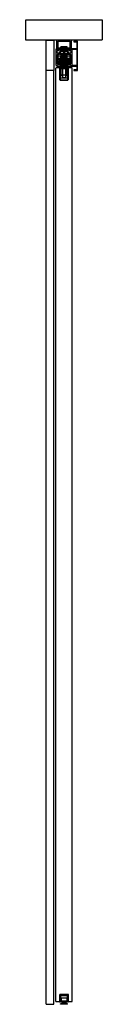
# Model space of a CAD drawing. Header units: millimetres. Extents: x -94 to 94, y 0 to 2418.
import ezdxf

# ---------------------------------------------------------------- set-up
doc = ezdxf.new("R2010")
doc.units = ezdxf.units.MM
doc.header["$LTSCALE"] = 10
doc.linetypes.add('ALLCAD_Strich', pattern=[0.2, 0.15, -0.05])
doc.layers.add('BESCH_KONT_sich_schn_seit_2d', color=160, linetype='Continuous')

msp = doc.modelspace()

# ---------------------------------------------------------------- linework, layer by layer
at = {"layer": 'BESCH_KONT_sich_schn_seit_2d', "linetype": 'ALLCAD_Strich', "extrusion": (-1.09476e-47, 1, -2.22045e-16)}
for p, q in [((-94, 2368), (-94, 2418)), ((-94, 2418), (94, 2418)), ((94, 2418), (94, 2368)), ((94, 2368), (-94, 2368)), ((-44, 2293.5), (-44, 2368)), ((-44, 2368), (-25, 2368)), ((-25, 2368), (-25, 2293.5)), ((-20, 2345.5), (-20, 2305.5)), ((-19.2, 2345.5), (-20, 2345.5)), ((-17.4, 2343.7), (-19.2, 2345.5)), ((-18.5, 2368), (-18.5, 2346.2)), ((18.5, 2368), (-18.5, 2368)), ((-18.5, 2346.2), (-16.7, 2344.4)), ((-15.5, 2365), (15.5, 2365)), ((-15.5, 2343.5), (-15.5, 2365)), ((-15.5, 2363.5), (-15.5, 2343.5)), ((-14, 2363.5), (-15.5, 2363.5)), ((-15.5, 2348.5), (-15.5, 2348.5)), ((-15.5, 2348.5), (-15.5, 2348.5)), ((-15.5, 2348.5), (-15.5, 2348.5)), ((-15.5, 2348.5), (-15.5, 2348.5)), ((-15.5, 2348.5), (-15.5, 2348.5)), ((-15.5, 2348.5), (-15.5, 2348.5)), ((-15.5, 2348.5), (-15.5, 2348.5)), ((-15.5, 2348.5), (-15.5, 2348.5)), ((-15.5, 2348.5), (-15.5, 2348.5)), ((-15.5, 2348.5), (-14, 2348.5)), ((-15.5, 2348.5), (-15.5, 2348.5)), ((-15.5, 2348.5), (-15.5, 2348.5)), ((-15.5, 2348.5), (-15.5, 2348.5)), ((-15.5, 2348.5), (-15.5, 2348.5)), ((-15.5, 2348.5), (-15.5, 2348.5)), ((-15.5, 2348.5), (-15.5, 2348.5)), ((-15.5, 2348.5), (-15.5, 2348.5)), ((-15.5, 2348.5), (-15.5, 2348.5)), ((-14, 2346), (-14, 2363.5)), ((-14, 2348.5), (-7.5, 2348.5)), ((14, 2346), (-14, 2346)), ((7.5, 2351), (-7.5, 2351)), ((-7.5, 2346), (-7.5, 2351)), ((-7.5, 2348.5), (7.5, 2348.5)), ((-3, 2344.5), (-3, 2351)), ((3, 2344.5), (3, 2351)), ((7.5, 2346), (7.5, 2351)), ((7.5, 2348.5), (14, 2348.5)), ((14, 2363.5), (14, 2346)), ((15.5, 2363.5), (14, 2363.5)), ((14, 2348.5), (15.5, 2348.5)), ((15.5, 2365), (15.5, 2343.5)), ((15.5, 2343.5), (15.5, 2363.5)), ((18.8, 2346.5), (16.7, 2344.4)), ((16.7, 2344.4), (18.5, 2346.2)), ((19.2, 2345.5), (17.4, 2343.7)), ((17.4, 2343.7), (19.2, 2345.5)), ((18.5, 2346.2), (18.5, 2368)), ((31.5, 2346.5), (18.8, 2346.5)), ((20, 2345.5), (19.2, 2345.5)), ((19.2, 2345.5), (31.5, 2345.5)), ((20, 2305.5), (20, 2345.5)), ((24, 2365.5), (24, 2364)), ((33, 2365.5), (24, 2365.5)), ((24, 2364), (31.5, 2364)), ((31.5, 2364), (31.5, 2346.5)), ((31.5, 2345.5), (31.5, 2305.5)), ((33, 2293.5), (33, 2365.5)), ((-16.7, 2344.4), (-17.4, 2343.7)), ((-17, 2335.5), (-17, 2342)), ((-17, 2342), (-12.5, 2342)), ((-11.3, 2335.5), (-17, 2335.5)), ((-17, 2335.5), (-17, 2335.5)), ((-17, 2335.5), (-17, 2335.5)), ((-17, 2335.5), (-17, 2335.5)), ((-17, 2335.5), (-17, 2335.5)), ((-17, 2335.5), (-17, 2335.5)), ((-17, 2335.5), (-17, 2335.5)), ((-17, 2335.5), (-17, 2335.5)), ((-17, 2335.5), (-17, 2335.5)), ((-17, 2335.5), (-17, 2335.5)), ((-17, 2335.5), (-17, 2335.5)), ((-17, 2335.5), (-17, 2335.5)), ((-17, 2335.5), (-17, 2335.5)), ((-17, 2335.5), (-17, 2335.5)), ((-17, 2335.5), (-17, 2335.5)), ((-17, 2335.5), (-17, 2335.5)), ((-17, 2335.5), (-17, 2335.5)), ((-17, 2335.5), (-17, 2335.5)), ((-17, 2335.5), (-17, 2335.5)), ((-17, 2335.5), (-17, 2335.5)), ((-17, 2331.5), (-15.5, 2333)), ((-17, 2312.5), (-17, 2331.5)), ((-14, 2332.5), (-16, 2332.5)), ((-16, 2332.5), (-16, 2319.5)), ((-12.5, 2343.5), (-15.5, 2343.5)), ((-15.5, 2343.5), (-13, 2343.5)), ((-15.5, 2333), (-11.3, 2333)), ((-15, 2319.5), (-15, 2328.9)), ((-15, 2328.9), (-14, 2328.9)), ((-8, 2322.4), (-15, 2322.4)), ((-8, 2322.4), (-15, 2322.4)), ((-14, 2321.5), (-14, 2332.5)), ((-14, 2328.9), (-8, 2328.9)), ((-9.5, 2321.5), (-14, 2321.5)), ((-13, 2343.5), (-12.6, 2344.5)), ((-12.6, 2344.5), (12.6, 2344.5)), ((12.5, 2343.5), (-12.5, 2343.5)), ((-12.5, 2342), (-12.5, 2343.5)), ((-11.3, 2333), (-11.3, 2335.5)), ((-11, 2339.9), (-11, 2333.9)), ((-9, 2339.9), (-11, 2339.9)), ((-11, 2333.9), (-9, 2332.4)), ((-10, 2339.4), (-9, 2339.4)), ((-10, 2334.9), (-10, 2339.4)), ((-7.5, 2334.9), (-10, 2334.9)), ((-8.8, 2339.4), (-9.8, 2339.4)), ((-9.8, 2339.4), (-9.8, 2335.4)), ((-9.8, 2335.4), (9.7, 2335.4)), ((-9.5, 2321.5), (-9.5, 2311.5)), ((-9.5, 2321.5), (9.5, 2321.5)), ((-9, 2339.4), (-9, 2339.9)), ((-9, 2332.4), (-6.5, 2332.4)), ((-8.8, 2339.9), (-8.8, 2339.4)), ((8.7, 2339.9), (-8.8, 2339.9)), ((-8, 2321.5), (-8, 2328.9)), ((-6.8, 2322.4), (-8, 2322.4)), ((-8, 2307.9), (-8, 2321.5)), ((-7.7, 2323.4), (-7.7, 2322.4)), ((-6.8, 2323.4), (-7.7, 2323.4)), ((-7.7, 2322.4), (-7.7, 2320.4)), ((-7, 2334.4), (-7.5, 2334.9)), ((7, 2334.4), (-7, 2334.4)), ((-3.8, 2325.4), (-6.8, 2325.4)), ((-6.8, 2325.4), (-6.8, 2321.5)), ((-6.8, 2324.6), (-4, 2324.6)), ((6.7, 2322.4), (-6.8, 2322.4)), ((-6.8, 2322.4), (6.7, 2322.4)), ((-6.8, 2321.9), (-5.3, 2321.9)), ((-6.8, 2321.5), (-6.8, 2311.9)), ((-4, 2324.6), (-6.8, 2324.6)), ((-6.5, 2332.4), (-6.5, 2326.4)), ((-6.5, 2326.4), (-6, 2325.9)), ((-6.5, 2325.4), (-6, 2325.9)), ((-6.5, 2322.9), (-6.5, 2325.4)), ((-6.5, 2312.4), (-6.5, 2322.9)), ((-4.5, 2322.9), (-6.5, 2322.9)), ((-6, 2325.9), (-2.3, 2325.9)), ((-5.5, 2323.9), (-5.5, 2322.9)), ((-4, 2323.9), (-5.5, 2323.9)), ((-5.3, 2321.9), (-5.3, 2325.4)), ((-5.2, 2331.4), (5.2, 2331.4)), ((-5.2, 2331.4), (-5.2, 2331.4)), ((-5.2, 2331.4), (-5.2, 2331.4)), ((-5.2, 2331.4), (-5.3, 2331.4)), ((-5.2, 2331.4), (-5.2, 2331.4)), ((-5.2, 2331.4), (-5.2, 2331.4)), ((-5.2, 2331.4), (-5.2, 2331.4)), ((-5.3, 2331.4), (-5.2, 2331.4)), ((-5.3, 2327.4), (-5.3, 2331.4)), ((-5.2, 2331.4), (-5.2, 2331.4)), ((-5.2, 2331.4), (-5.2, 2331.4)), ((-5.3, 2331.4), (-5.3, 2331.4)), ((-5.2, 2331.4), (-5.2, 2331.4)), ((-5.2, 2331.4), (-5.2, 2331.4)), ((-5.2, 2331.4), (-5.2, 2331.4)), ((-5.2, 2331.4), (-5.2, 2331.4)), ((-5.2, 2331.4), (-5.2, 2331.4)), ((-5.2, 2331.4), (-5.2, 2331.4)), ((-5.2, 2331.4), (-5.2, 2331.4)), ((-5.2, 2331.4), (-5.2, 2331.4)), ((-5.2, 2331.4), (-5.2, 2331.4)), ((-2.3, 2327.4), (-5.3, 2327.4)), ((-4.5, 2322.9), (-4.5, 2322.9)), ((-4.5, 2322.9), (-4.5, 2322.9)), ((-4.5, 2322.9), (-4.5, 2322.9)), ((-4.5, 2322.9), (-4.5, 2322.9)), ((-4.5, 2322.9), (-4.5, 2322.9)), ((-4.5, 2322.9), (-4.5, 2322.9)), ((-4.5, 2322.9), (-4.5, 2322.9)), ((-4.5, 2322.9), (-4.5, 2322.9)), ((-4.5, 2322.9), (-4.5, 2322.9)), ((-4.5, 2322.9), (-4.5, 2312.4)), ((-4.5, 2322.9), (-4.5, 2322.9)), ((-4.5, 2322.9), (-4.5, 2322.9)), ((-4.5, 2322.9), (-4.5, 2322.9)), ((-4.5, 2322.9), (-4.5, 2322.9)), ((-4.5, 2322.9), (-4.5, 2322.9)), ((-4.5, 2322.9), (-4.5, 2322.9)), ((-4.5, 2322.9), (-4.5, 2322.9)), ((-4.5, 2322.9), (-4.5, 2322.9)), ((-4.5, 2322.9), (-4.5, 2322.9)), ((-4, 2331.4), (-4, 2327.4)), ((-3.8, 2325.5), (-4, 2325.5)), ((-4, 2325.5), (-4, 2325.4)), ((-4, 2325.4), (-4, 2282.5)), ((-4, 2325.4), (-4, 2324.6)), ((-4, 2324.6), (-4, 2312.2)), ((-3.8, 2326.4), (-3.8, 2327.4)), ((-3.8, 2326.4), (-2.3, 2326.4)), ((-3.8, 2326.4), (-3.8, 2325.9)), ((-3.8, 2325.9), (-3.8, 2325.4)), ((3.7, 2325.5), (-3.8, 2325.5)), ((-3.8, 2325.4), (-3.8, 2325.4)), ((-3.8, 2325.4), (-3.8, 2325.4)), ((-3.8, 2325.4), (-3.8, 2325.4)), ((-3.8, 2325.4), (-3.8, 2325.4)), ((-3.8, 2325.4), (-3.8, 2325.4)), ((-3.8, 2325.4), (-3.8, 2325.4)), ((-3.8, 2325.4), (-3.8, 2325.4)), ((-3.8, 2325.4), (-3.8, 2325.4)), ((-3.8, 2325.4), (-3.8, 2325.4)), ((-3.8, 2325.4), (-3.8, 2325.4)), ((-3.8, 2325.4), (-3.8, 2325.4)), ((-3.8, 2325.4), (-3.8, 2325.4)), ((-3.8, 2325.4), (-3.8, 2325.4)), ((-3.8, 2325.4), (-3.8, 2325.4)), ((-3.8, 2325.4), (-3.8, 2325.4)), ((-3.8, 2325.4), (-3.8, 2325.4)), ((-3.8, 2325.4), (-3.8, 2325.4)), ((-2, 2330.4), (-3, 2331.4)), ((-2.3, 2325.9), (-2.3, 2321.5)), ((-2.3, 2319.5), (-2.3, 2321.5)), ((-2.3, 2325.9), (-2.3, 2327.4)), ((2.2, 2327.4), (-2.3, 2327.4)), ((-2.3, 2326.4), (2.2, 2326.4)), ((-2.3, 2325.9), (-2.3, 2321.9)), ((-2.3, 2321.9), (-1.5, 2321.1)), ((2, 2330.4), (-2, 2330.4)), ((-1.5, 2339.9), (-1.5, 2335.4)), ((-1.5, 2331.4), (-1.5, 2334.4)), ((1.5, 2339.9), (1.5, 2335.4)), ((1.5, 2331.4), (1.5, 2334.4)), ((1.5, 2321.1), (2.2, 2321.9)), ((3, 2331.4), (2, 2330.4)), ((2.2, 2327.4), (2.2, 2325.9)), ((2.2, 2325.9), (6, 2325.9)), ((2.2, 2321.9), (2.2, 2325.9)), ((2.2, 2321.5), (2.2, 2325.9)), ((2.2, 2319.5), (2.2, 2321.5)), ((5.2, 2327.4), (2.2, 2327.4)), ((2.2, 2326.4), (3.7, 2326.4)), ((3.7, 2327.4), (3.7, 2326.4)), ((3.7, 2325.9), (3.7, 2326.4)), ((3.7, 2325.4), (3.7, 2325.9)), ((4, 2325.5), (3.7, 2325.5)), ((6.7, 2325.4), (3.7, 2325.4)), ((3.8, 2325.4), (3.7, 2325.4)), ((3.7, 2325.4), (3.8, 2325.4)), ((3.7, 2325.4), (3.8, 2325.4)), ((3.7, 2325.4), (3.8, 2325.4)), ((3.7, 2325.4), (3.8, 2325.4)), ((3.7, 2325.4), (3.8, 2325.4)), ((3.7, 2325.4), (3.8, 2325.4)), ((3.7, 2325.4), (3.8, 2325.4)), ((3.7, 2325.4), (3.8, 2325.4)), ((3.7, 2325.4), (3.8, 2325.4)), ((3.7, 2325.4), (3.8, 2325.4)), ((3.7, 2325.4), (3.8, 2325.4)), ((3.7, 2325.4), (3.8, 2325.4)), ((3.7, 2325.4), (3.8, 2325.4)), ((3.8, 2325.4), (3.8, 2325.4)), ((3.8, 2325.4), (3.8, 2325.4)), ((3.8, 2325.4), (3.8, 2325.4)), ((4, 2331.4), (4, 2327.4)), ((4, 2325.5), (4, 2325.4)), ((4, 2325.4), (4, 2282.5)), ((4, 2325.4), (4, 2324.6)), ((6.7, 2324.6), (4, 2324.6)), ((4, 2324.6), (6.7, 2324.6)), ((4, 2324.6), (4, 2312.2)), ((5.5, 2323.9), (4, 2323.9)), ((4.5, 2322.9), (4.5, 2312.4)), ((4.5, 2322.9), (6.5, 2322.9)), ((5.2, 2325.4), (5.2, 2321.9)), ((5.2, 2321.9), (6.7, 2321.9)), ((5.2, 2331.4), (5.2, 2327.4)), ((5.5, 2322.9), (5.5, 2323.9)), ((6, 2325.9), (6.5, 2326.4)), ((6, 2325.9), (6.5, 2325.4)), ((6.5, 2332.4), (9, 2332.4)), ((6.5, 2326.4), (6.5, 2332.4)), ((6.5, 2325.4), (6.5, 2322.9)), ((6.5, 2312.4), (6.5, 2322.9)), ((6.7, 2325.4), (6.7, 2321.5)), ((8, 2322.4), (6.7, 2322.4)), ((6.7, 2321.5), (6.7, 2311.9)), ((7.8, 2323.4), (6.7, 2323.4)), ((7.5, 2334.9), (7, 2334.4)), ((10, 2334.9), (7.5, 2334.9)), ((7.8, 2323.4), (7.8, 2322.4)), ((7.8, 2322.4), (7.8, 2320.4)), ((8, 2321.5), (8, 2328.9)), ((8, 2328.9), (14, 2328.9)), ((15, 2322.4), (8, 2322.4)), ((15, 2322.4), (8, 2322.4)), ((8, 2307.9), (8, 2321.5)), ((8.7, 2339.4), (8.7, 2339.9)), ((9.7, 2339.4), (8.7, 2339.4)), ((9, 2339.9), (9, 2339.4)), ((11, 2339.9), (9, 2339.9)), ((9, 2339.4), (10, 2339.4)), ((9, 2332.4), (11, 2333.9)), ((9.5, 2321.5), (9.5, 2311.5)), ((14, 2321.5), (9.5, 2321.5)), ((9.7, 2335.4), (9.7, 2339.4)), ((10, 2339.4), (10, 2334.9)), ((11, 2333.9), (11, 2339.9)), ((11.2, 2335.5), (11.2, 2333)), ((17, 2335.5), (11.2, 2335.5)), ((11.2, 2333), (15.5, 2333)), ((12.5, 2343.5), (12.5, 2342)), ((15.5, 2343.5), (12.5, 2343.5)), ((12.5, 2342), (17, 2342)), ((12.6, 2344.5), (12.6, 2344.5)), ((12.6, 2344.5), (12.6, 2344.5)), ((12.6, 2344.5), (12.6, 2344.5)), ((12.6, 2344.5), (12.6, 2344.5)), ((12.6, 2344.5), (12.6, 2344.5)), ((12.6, 2344.5), (12.6, 2344.5)), ((12.6, 2344.5), (12.6, 2344.5)), ((12.6, 2344.5), (13, 2343.5)), ((12.6, 2344.5), (12.6, 2344.5)), ((12.6, 2344.5), (12.6, 2344.5)), ((12.6, 2344.5), (12.6, 2344.5)), ((12.6, 2344.5), (12.6, 2344.5)), ((12.6, 2344.5), (12.6, 2344.5)), ((12.6, 2344.5), (12.6, 2344.5)), ((12.6, 2344.5), (12.6, 2344.5)), ((12.6, 2344.5), (12.6, 2344.5)), ((12.6, 2344.5), (12.6, 2344.5)), ((12.6, 2344.5), (12.6, 2344.5)), ((12.6, 2344.5), (12.6, 2344.5)), ((13, 2343.5), (15.5, 2343.5)), ((16, 2332.5), (14, 2332.5)), ((14, 2332.5), (14, 2321.5)), ((14, 2328.9), (15, 2328.9)), ((15, 2319.5), (15, 2328.9)), ((15.5, 2333), (17, 2331.5)), ((16, 2319.5), (16, 2332.5)), ((17.4, 2343.7), (16.7, 2344.4)), ((16.7, 2344.4), (17.4, 2343.7)), ((17, 2342), (17, 2335.5)), ((17, 2331.5), (17, 2312.5)), ((-20, 2305.5), (-17.5, 2306)), ((-10, 2299.5), (-20, 2299.5)), ((-20, 7), (-20, 2299.5)), ((-17.5, 2306), (-17.5, 2303.5)), ((-17.5, 2303.5), (-8.8, 2303.5)), ((-15, 2307.5), (-17, 2312.5)), ((-16, 2319.5), (-9.5, 2319.5)), ((-15, 2312), (-15, 2319.5)), ((15, 2314.4), (-15, 2314.4)), ((-8, 2314.4), (-15, 2314.4)), ((-15, 2312), (-11.5, 2312)), ((-15, 2308.5), (-15, 2312)), ((-13.5, 2310), (-15, 2310)), ((-13.5, 2310), (-15, 2310)), ((-15, 2307.9), (-15, 2308.5)), ((-15, 2308.5), (-8.8, 2308.5)), ((-15, 2307.9), (-8.8, 2307.9)), ((-8.8, 2307.5), (-15, 2307.5)), ((-13.5, 2310), (-13.5, 2312)), ((-11.5, 2310), (-13.5, 2310)), ((-11.5, 2318), (-11.5, 2312)), ((-9.5, 2318), (-11.5, 2318)), ((-11.5, 2310), (-11.5, 2312)), ((11.5, 2312), (-11.5, 2312)), ((-11.5, 2310), (-5.5, 2310)), ((-10, 2299.5), (-9.5, 2299.5)), ((-10, 2269.5), (-10, 2299.5)), ((-9.5, 2298.5), (-10, 2298.5)), ((-9.5, 2319.5), (9.5, 2319.5)), ((9.5, 2318), (-9.5, 2318)), ((-9.5, 2311.5), (-5.5, 2311.5)), ((-9.5, 2299.5), (-9.5, 2269.5)), ((9.5, 2299.5), (-9.5, 2299.5)), ((-9.3, 2310), (-9.3, 2312)), ((-8.8, 2308.5), (-8.8, 2308.5)), ((-8.8, 2308.5), (-8.8, 2308.5)), ((-8.8, 2308.5), (-8.8, 2308.5)), ((-8.8, 2308.5), (-8.8, 2308.5)), ((-8.8, 2308.5), (-8.8, 2308.5)), ((-8.8, 2308.5), (-8.8, 2308.5)), ((-8.8, 2307.5), (-8.8, 2308.5)), ((-8.8, 2308.5), (-8.8, 2308.5)), ((-8.8, 2308.5), (-8.8, 2308.5)), ((-8.8, 2308.5), (-8.8, 2308.5)), ((-8.8, 2308.5), (-8.8, 2308.5)), ((-8.8, 2308.5), (-8.8, 2308.5)), ((-8.8, 2308.5), (-8.8, 2308.5)), ((-8.8, 2308.5), (-8.8, 2308.5)), ((-8.8, 2308.5), (-8.8, 2308.5)), ((-8.8, 2308.5), (-8.8, 2308.5)), ((-8.8, 2308.5), (-8.8, 2308.5)), ((-8.8, 2308.5), (-8.8, 2308.5)), ((-8.8, 2308.5), (-8.8, 2308.5)), ((-8.8, 2308.5), (-8.8, 2308.5)), ((-8.8, 2307.9), (-8, 2307.9)), ((-8.8, 2303.5), (-8.8, 2307.5)), ((8.7, 2303.5), (-8.8, 2303.5)), ((-4.5, 2320.4), (-8, 2320.4)), ((-4.5, 2316.4), (-8, 2316.4)), ((-7.7, 2320.4), (-7.7, 2317.4)), ((-6.8, 2317.4), (-7.7, 2317.4)), ((7.5, 2297.5), (-7.5, 2297.5)), ((-7.5, 2297.5), (-7.5, 2282.5)), ((-7.5, 2297.5), (-7.5, 2282.5)), ((-3.8, 2297.5), (-7.5, 2297.5)), ((-6.8, 2320.1), (6.7, 2320.1)), ((-2.3, 2318.4), (-6.8, 2318.4)), ((-6.8, 2314.4), (6.7, 2314.4)), ((-6.8, 2312.2), (-4, 2312.2)), ((-6.8, 2311.9), (-6.8, 2311.9)), ((-6.8, 2311.9), (-6.8, 2311.9)), ((-6.8, 2311.9), (-4.3, 2311.9)), ((-6.8, 2311.9), (-6.8, 2303.5)), ((-6.8, 2310.1), (-2.3, 2310.1)), ((-6.8, 2305.1), (-2.3, 2305.1)), ((-6.8, 2303.5), (-6.8, 2299.5)), ((-6.8, 2302.9), (6.7, 2302.9)), ((-6.8, 2299.5), (-6.8, 2298.4)), ((-6.8, 2298.4), (6.7, 2298.4)), ((6.7, 2318.4), (-6.8, 2318.4)), ((-4, 2312.2), (-6.8, 2312.2)), ((-6.7, 2311.9), (-6.7, 2311.9)), ((-6.7, 2311.9), (-6.7, 2311.9)), ((-6.7, 2311.9), (-6.7, 2311.9)), ((-6.7, 2311.9), (-6.7, 2311.9)), ((-6.7, 2311.9), (-6.7, 2311.9)), ((-6.7, 2311.9), (-6.7, 2311.9)), ((-6.7, 2311.9), (-6.7, 2311.9)), ((-6.7, 2311.9), (-6.7, 2311.9)), ((-6.7, 2311.9), (-6.7, 2311.9)), ((-6.7, 2311.9), (-6.7, 2311.9)), ((-6.7, 2311.9), (-6.7, 2311.9)), ((-6.7, 2311.9), (-6.7, 2311.9)), ((-6.7, 2311.9), (-6.7, 2311.9)), ((-6.7, 2311.9), (-6.7, 2311.9)), ((-6.7, 2311.9), (-6.7, 2311.9)), ((-6.7, 2311.9), (-6.7, 2311.9)), ((-6.7, 2311.9), (-6.7, 2311.9)), ((-6.7, 2311.9), (-6.7, 2311.9)), ((-6.7, 2311.9), (-6.7, 2311.9)), ((-6.7, 2311.9), (-6.7, 2311.9)), ((-6.7, 2311.9), (-6.7, 2311.9)), ((-6.7, 2311.9), (-6.7, 2311.9)), ((-6.7, 2311.9), (-6.7, 2311.9)), ((-6.5, 2303.4), (-6.5, 2312.4)), ((-4.5, 2312.4), (-6.5, 2312.4)), ((-3.5, 2303.4), (-6.5, 2303.4)), ((-5.8, 2310), (-5.8, 2312)), ((-5.5, 2312.4), (-5.5, 2311.5)), ((-5.5, 2311.5), (-5.5, 2306.5)), ((-5.5, 2310.4), (-4, 2310.4)), ((-5.5, 2306.5), (-5.5, 2310)), ((-5.5, 2310), (5.5, 2310)), ((-5.5, 2306.5), (5.5, 2306.5)), ((5.5, 2306.5), (-5.5, 2306.5)), ((-5.3, 2308.9), (-5.3, 2304.9)), ((5.2, 2308.9), (-5.3, 2308.9)), ((-5.3, 2304.9), (-3.5, 2304.9)), ((-5, 2303.5), (-5, 2310)), ((-4, 2312.2), (-4, 2302.9)), ((-4, 2297.5), (-4, 2282.5)), ((-3.8, 2299.5), (-3.8, 2297.5)), ((-3.5, 2304.9), (-3.5, 2303.4)), ((-2.5, 2310), (-2.5, 2312)), ((-2.3, 2319.5), (-2.3, 2304.3)), ((2.2, 2310.1), (-2.3, 2310.1)), ((2.2, 2305.1), (-2.3, 2305.1)), ((-2.3, 2304.3), (2.2, 2304.3)), ((-1.5, 2314.1), (-2.3, 2313.4)), ((-2.3, 2313.4), (-2.3, 2311.4)), ((-2.3, 2311.4), (2.2, 2311.4)), ((-1.5, 2321.1), (-1.5, 2314.1)), ((-1.5, 2318.4), (1.5, 2318.4)), ((-1.5, 2308.9), (-1.5, 2311.4)), ((1.5, 2314.1), (1.5, 2321.1)), ((2.2, 2313.4), (1.5, 2314.1)), ((1.5, 2308.9), (1.5, 2311.4)), ((2.2, 2304.3), (2.2, 2319.5)), ((6.7, 2318.4), (2.2, 2318.4)), ((2.2, 2311.4), (2.2, 2313.4)), ((2.2, 2310.1), (6.7, 2310.1)), ((2.2, 2305.1), (6.7, 2305.1)), ((2.5, 2310), (2.5, 2312)), ((3.5, 2304.9), (5.2, 2304.9)), ((3.5, 2303.4), (3.5, 2304.9)), ((6.5, 2303.4), (3.5, 2303.4)), ((3.7, 2297.5), (3.7, 2299.5)), ((7.5, 2297.5), (3.7, 2297.5)), ((6.7, 2312.2), (4, 2312.2)), ((4, 2312.2), (4, 2302.9)), ((4, 2312.2), (6.7, 2312.2)), ((4, 2310.4), (5.5, 2310.4)), ((4, 2297.5), (4, 2282.5)), ((4.3, 2311.9), (6.7, 2311.9)), ((8, 2320.4), (4.5, 2320.4)), ((8, 2316.4), (4.5, 2316.4)), ((4.5, 2312.4), (6.5, 2312.4)), ((5, 2303.5), (5, 2310)), ((5.2, 2304.9), (5.2, 2308.9)), ((5.5, 2311.5), (5.5, 2312.4)), ((5.5, 2311.5), (9.5, 2311.5)), ((5.5, 2306.5), (5.5, 2311.5)), ((5.5, 2310), (11.5, 2310)), ((5.5, 2310), (5.5, 2306.5)), ((5.7, 2310), (5.7, 2312)), ((6.5, 2312.4), (6.5, 2303.4)), ((6.7, 2311.9), (6.7, 2303.5)), ((6.7, 2303.5), (6.7, 2299.5)), ((6.7, 2299.5), (6.7, 2298.4)), ((7.8, 2317.4), (6.7, 2317.4)), ((7.5, 2282.5), (7.5, 2297.5)), ((7.5, 2282.5), (7.5, 2297.5)), ((7.8, 2320.4), (7.8, 2317.4)), ((15, 2314.4), (8, 2314.4)), ((8, 2307.9), (8.7, 2307.9)), ((8.7, 2307.5), (8.7, 2308.5)), ((8.7, 2308.5), (15, 2308.5)), ((8.7, 2308.5), (8.8, 2308.5)), ((8.7, 2307.9), (15, 2307.9)), ((8.7, 2307.5), (8.7, 2303.5)), ((15, 2307.5), (8.7, 2307.5)), ((8.7, 2303.5), (17.5, 2303.5)), ((8.8, 2308.5), (8.8, 2308.5)), ((8.7, 2308.5), (8.7, 2308.5)), ((8.8, 2308.5), (8.8, 2308.5)), ((8.8, 2308.5), (8.8, 2308.5)), ((8.8, 2308.5), (8.8, 2308.5)), ((8.8, 2308.5), (8.8, 2308.5)), ((8.8, 2308.5), (8.8, 2308.5)), ((8.8, 2308.5), (8.8, 2308.5)), ((8.8, 2308.5), (8.8, 2308.5)), ((8.8, 2308.5), (8.8, 2308.5)), ((8.8, 2308.5), (8.8, 2308.5)), ((8.8, 2308.5), (8.8, 2308.5)), ((8.8, 2308.5), (8.8, 2308.5)), ((8.8, 2308.5), (8.8, 2308.5)), ((8.8, 2308.5), (8.8, 2308.5)), ((8.8, 2308.5), (8.8, 2308.5)), ((9.2, 2310), (9.2, 2312)), ((9.5, 2319.5), (16, 2319.5)), ((11.5, 2318), (9.5, 2318)), ((9.5, 2269.5), (9.5, 2299.5)), ((9.5, 2299.5), (10, 2299.5)), ((10, 2298.5), (9.5, 2298.5)), ((10, 2299.5), (10, 2269.5)), ((20, 2299.5), (10, 2299.5)), ((11.5, 2312), (11.5, 2318)), ((11.5, 2312), (15, 2312)), ((11.5, 2312), (11.5, 2310)), ((13.5, 2310), (11.5, 2310)), ((13.5, 2310), (13.5, 2312)), ((15, 2310), (13.5, 2310)), ((15, 2310), (13.5, 2310)), ((15, 2312), (15, 2319.5)), ((17, 2312.5), (15, 2307.5)), ((15, 2308.5), (15, 2312)), ((15, 2307.9), (15, 2308.5)), ((17.5, 2306), (20, 2305.5)), ((17.5, 2303.5), (17.5, 2306)), ((17.5, 2306), (17.5, 2303.5)), ((20, 2305.5), (17.5, 2306)), ((17.5, 2303.5), (31.5, 2303.5)), ((31.5, 2305.5), (20, 2305.5)), ((20, 7), (20, 2299.5)), ((31.5, 2305.5), (31.5, 2305.5)), ((31.5, 2305.5), (31.5, 2305.5)), ((31.5, 2305.5), (31.5, 2305.5)), ((31.5, 2305.5), (31.5, 2305.5)), ((31.5, 2305.5), (31.5, 2305.5)), ((31.5, 2305.5), (31.5, 2305.5)), ((31.5, 2305.5), (31.5, 2305.5)), ((31.5, 2305.5), (31.5, 2305.5)), ((31.5, 2305.5), (31.5, 2305.5)), ((31.5, 2305.5), (31.5, 2305.5)), ((31.5, 2305.5), (31.5, 2305.5)), ((31.5, 2305.5), (31.5, 2305.5)), ((31.5, 2305.5), (31.5, 2305.5)), ((31.5, 2305.5), (31.5, 2305.5)), ((31.5, 2305.5), (31.5, 2305.5)), ((31.5, 2305.5), (31.5, 2305.5)), ((31.5, 2305.5), (31.5, 2305.5)), ((31.5, 2305.5), (31.5, 2305.5)), ((31.5, 2305.5), (31.5, 2305.5)), ((31.5, 2303.5), (31.5, 2295)), ((-44, 0), (-44, 2293.5)), ((-25, 2293.5), (-44, 2293.5)), ((-25, 0), (-25, 2293.5)), ((-10, 2275.5), (-9.5, 2275.5)), ((-3.2, 2280.5), (-9.5, 2280.5)), ((-9.5, 2275.5), (9.5, 2275.5)), ((-7.5, 2282.5), (7.5, 2282.5)), ((-7.5, 2282.5), (7.5, 2282.5)), ((-3.2, 2275.5), (-3.2, 2280.5)), ((3.3, 2275.5), (-3.2, 2275.5)), ((3.3, 2280.5), (3.3, 2275.5)), ((9.5, 2280.5), (3.3, 2280.5)), ((9.5, 2275.5), (10, 2275.5)), ((24, 2295), (24, 2293.5)), ((31.5, 2295), (24, 2295)), ((24, 2293.5), (33, 2293.5)), ((10, 2269.5), (-10, 2269.5)), ((-9.5, 2269.5), (9.5, 2269.5)), ((-9.5, 2269.5), (-9.5, 2269.5)), ((-9.5, 2269.5), (-9.5, 2269.5)), ((-9.5, 2269.5), (-9.5, 2269.5)), ((-9.5, 2269.5), (-9.5, 2269.5)), ((-9.5, 2269.5), (-9.5, 2269.5)), ((-9.5, 2269.5), (-9.5, 2269.5)), ((-9.5, 2269.5), (-9.5, 2269.5)), ((-9.5, 2269.5), (-9.5, 2269.5)), ((-9.5, 2269.5), (-9.5, 2269.5)), ((-9.5, 2269.5), (-9.5, 2269.5)), ((-9.5, 2269.5), (-9.5, 2269.5)), ((-9.5, 2269.5), (-9.5, 2269.5)), ((-9.5, 2269.5), (-9.5, 2269.5)), ((-9.5, 2269.5), (-9.5, 2269.5)), ((-9.5, 2269.5), (-9.5, 2269.5)), ((-9.5, 2269.5), (-9.5, 2269.5)), ((-9.5, 2269.5), (-9.5, 2269.5)), ((-9.5, 2269.5), (-9.5, 2269.5)), ((-9.5, 2269.5), (-9.5, 2269.5)), ((-9.5, 2269.5), (-9.5, 2269.5)), ((-9.5, 2269.5), (-9.5, 2269.5)), ((-9.5, 2269.5), (-9.5, 2269.5)), ((-9.5, 2269.5), (-9.5, 2269.5)), ((-9.5, 2269.5), (-9.5, 2269.5)), ((-9.5, 2269.5), (-9.5, 2269.5)), ((-9.5, 2269.5), (-9.5, 2269.5)), ((9.5, 2269.5), (9.5, 2269.5)), ((9.5, 2269.5), (9.5, 2269.5)), ((9.5, 2269.5), (9.5, 2269.5)), ((9.5, 2269.5), (9.5, 2269.5)), ((9.5, 2269.5), (9.5, 2269.5)), ((9.5, 2269.5), (9.5, 2269.5)), ((9.5, 2269.5), (9.5, 2269.5)), ((9.5, 2269.5), (9.5, 2269.5)), ((9.5, 2269.5), (9.5, 2269.5)), ((9.5, 2269.5), (9.5, 2269.5)), ((9.5, 2269.5), (9.5, 2269.5)), ((9.5, 2269.5), (9.5, 2269.5)), ((9.5, 2269.5), (9.5, 2269.5)), ((9.5, 2269.5), (9.5, 2269.5)), ((9.5, 2269.5), (9.5, 2269.5)), ((9.5, 2269.5), (9.5, 2269.5)), ((9.5, 2269.5), (9.5, 2269.5)), ((9.5, 2269.5), (9.5, 2269.5)), ((9.5, 2269.5), (9.5, 2269.5)), ((9.5, 2269.5), (9.5, 2269.5)), ((9.5, 2269.5), (9.5, 2269.5)), ((9.5, 2269.5), (9.5, 2269.5)), ((9.5, 2269.5), (9.5, 2269.5)), ((9.5, 2269.5), (9.5, 2269.5)), ((9.5, 2269.5), (9.5, 2269.5)), ((9.5, 2269.5), (9.5, 2269.5)), ((-44, 0), (-25, 0)), ((-20, 7), (-11, 7)), ((-11, 24), (-11, 6.5)), ((11, 24), (-11, 24)), ((-10, 7), (-11, 7)), ((-11, 7), (-10, 7)), ((-11, 6.5), (11, 6.5)), ((-11, 6.5), (-11, 6)), ((-11, 6), (-9, 6)), ((-10, 24), (-10, 7)), ((-10, 7), (-10, 24)), ((-10, 7), (-10, 7)), ((-10, 7), (-10, 7)), ((-10, 7), (-10, 7)), ((-10, 7), (-10, 7)), ((-10, 7), (-10, 7)), ((-10, 7), (-10, 7)), ((-10, 7), (-10, 7)), ((-10, 7), (-10, 7)), ((-10, 7), (-10, 7)), ((-10, 7), (-10, 7)), ((-10, 7), (-10, 7)), ((-10, 7), (-10, 7)), ((-10, 7), (-10, 7)), ((-10, 7), (-10, 7)), ((-10, 7), (-10, 7)), ((-10, 7), (-10, 7)), ((-10, 7), (-10, 7)), ((-10, 7), (-10, 7)), ((-9, 23), (-9, 6.5)), ((9, 23), (-9, 23)), ((-9, 6.5), (-9, 23)), ((-9, 23), (9, 23)), ((-9, 6), (-9, 6.5)), ((-9, 2), (9, 2)), ((-9, 0), (-9, 2)), ((9, 0), (-9, 0)), ((-7.5, 7.5), (-7.5, 21.5)), ((-7.5, 21.5), (7.5, 21.5)), ((7.5, 7.5), (-7.5, 7.5)), ((-7, 16), (7, 16)), ((-7, 16), (-7, 7)), ((-7, 7), (0, 7)), ((-4, 3.5), (-6.5, 3.5)), ((-6.5, 2), (-6.5, 3.5)), ((-5.5, 0), (-5.5, 2)), ((-4, 7), (-4, 6.5)), ((-4, 6.5), (-4, 2)), ((4, 3.5), (-4, 3.5)), ((-3, 0), (-3, 2)), ((-2.5, 0), (-2.5, 2)), ((0, 7), (0, 7)), ((0, 7), (0, 7)), ((0, 7), (0, 7)), ((0, 7), (0, 7)), ((0, 7), (0, 7)), ((0, 7), (0, 7)), ((0, 7), (0, 7)), ((0, 7), (0, 7)), ((0, 7), (0, 7)), ((0, 7), (7, 7)), ((0, 7), (0, 7)), ((0, 7), (0, 7)), ((0, 7), (0, 7)), ((0, 7), (0, 7)), ((0, 7), (0, 7)), ((0, 7), (0, 7)), ((0, 7), (0, 7)), ((0, 7), (0, 7)), ((0, 7), (0, 7)), ((2.5, 0), (2.5, 2)), ((3, 0), (3, 2)), ((4, 7), (4, 6.5)), ((4, 6.5), (4, 2)), ((6.5, 3.5), (4, 3.5)), ((5.5, 0), (5.5, 2)), ((6.5, 2), (6.5, 3.5)), ((7, 16), (7, 7)), ((7.5, 21.5), (7.5, 7.5)), ((9, 6.5), (9, 23)), ((9, 23), (9, 6.5)), ((9, 6.5), (9, 6)), ((9, 6), (11, 6)), ((9, 0), (9, 2)), ((10, 7), (10, 24)), ((10, 24), (10, 7)), ((11, 7), (10, 7)), ((10, 7), (11, 7)), ((11, 6.5), (11, 24)), ((11, 7), (20, 7)), ((11, 6), (11, 6.5))]:
    msp.add_line(p, q, dxfattribs=at)
at = {"layer": 'BESCH_KONT_sich_schn_seit_2d', "linetype": 'ALLCAD_Strich', "extrusion": (-2.22045e-16, -2.22045e-16, -1)}
for centre, radius in [((0, 2313.5), 10), ((0, 2313.5), 5), ((0, 2309.4), 5)]:
    msp.add_circle(centre, radius, dxfattribs=at)
for centre, radius, start, end in [((6.7, 2311.9), 0.00271, 0, 90), ((6.7, 2311.9), 0.00271, 270, 0), ((6.7, 2311.9), 0.00093, 90, 180), ((6.7, 2311.9), 0.00093, 180, 270), ((6.7, 2311.9), 0.00116, 90, 180), ((6.7, 2311.9), 0.00116, 180, 270), ((6.7, 2311.9), 0.00116, 90, 180), ((6.7, 2311.9), 0.00116, 180, 270), ((6.7, 2311.9), 0.00271, 0, 90), ((6.7, 2311.9), 0.00271, 270, 0), ((9.5, 2269.5), 0.00116, 0, 90), ((9.5, 2269.5), 0.00116, 270, 360), ((9.5, 2269.5), 0.00116, 90, 180), ((9.5, 2269.5), 0.00116, 180, 270), ((9.5, 2269.5), 0.00116, 180, 270), ((9.5, 2269.5), 0.00116, 90, 180), ((9.5, 2269.5), 0.00116, 270, 360), ((9.5, 2269.5), 0.00116, 0, 90), ((9.5, 2269.5), 0.00093, 270, 0), ((9.5, 2269.5), 0.00093, 0, 90), ((-9.5, 2269.5), 0.00116, 90, 180), ((-9.5, 2269.5), 0.00116, 180, 270), ((-9.5, 2269.5), 0.00271, 0, 90), ((-9.5, 2269.5), 0.00271, 270, 360), ((-9.5, 2269.5), 0.00271, 0, 90), ((-9.5, 2269.5), 0.00271, 270, 360), ((-9.5, 2269.5), 0.00116, 90, 180), ((-9.5, 2269.5), 0.00116, 180, 270), ((-9.5, 2269.5), 0.00093, 90, 180), ((-9.5, 2269.5), 0.00093, 180, 270)]:
    msp.add_arc(centre, radius, start, end, dxfattribs=at)
at = {"layer": 'BESCH_KONT_sich_schn_seit_2d', "linetype": 'ALLCAD_Strich'}
for centre, radius, start, end in [((-6.7, 2311.9), 0.00217, 270, 360), ((-6.7, 2311.9), 0.00217, 0, 90), ((-6.7, 2311.9), 0.00271, 270, 360), ((-6.7, 2311.9), 0.00271, 0, 90), ((-6.7, 2311.9), 0.00116, 180, 270), ((-6.7, 2311.9), 0.00116, 90, 180), ((-6.7, 2311.9), 0.00271, 270, 0), ((-6.7, 2311.9), 0.00271, 0, 90), ((-6.7, 2311.9), 0.00116, 180, 270), ((-6.7, 2311.9), 0.00116, 90, 180), ((-9.5, 2269.5), 0.00271, 180, 270), ((-9.5, 2269.5), 0.00271, 90, 180), ((-9.5, 2269.5), 0.00271, 270, 360), ((-9.5, 2269.5), 0.00271, 0, 90), ((-9.5, 2269.5), 0.00271, 0, 90), ((-9.5, 2269.5), 0.00271, 270, 360), ((-9.5, 2269.5), 0.00271, 90, 180), ((-9.5, 2269.5), 0.00271, 180, 270), ((-9.5, 2269.5), 0.00217, 90, 180), ((-9.5, 2269.5), 0.00217, 180, 270), ((9.5, 2269.5), 0.00271, 270, 360), ((9.5, 2269.5), 0.00271, 0, 90), ((9.5, 2269.5), 0.00116, 180, 270), ((9.5, 2269.5), 0.00116, 90, 180), ((9.5, 2269.5), 0.00116, 180, 270), ((9.5, 2269.5), 0.00116, 90, 180), ((9.5, 2269.5), 0.00271, 270, 360), ((9.5, 2269.5), 0.00271, 0, 90), ((9.5, 2269.5), 0.00217, 270, 0), ((9.5, 2269.5), 0.00217, 360, 90)]:
    msp.add_arc(centre, radius, start, end, dxfattribs=at)
msp.add_ellipse((0, 2302.8), major_axis=(4, 0), ratio=0.056818, start_param=0.411517, end_param=2.730076, dxfattribs=at)
for points, knots in [([(0, 2323.1), (-0.3, 2323.1), (-0.5, 2323.1), (-1.1, 2323.2), (-1.3, 2323.3), (-1.8, 2323.5), (-2, 2323.5), (-2.5, 2323.7), (-2.7, 2323.8), (-3, 2324), (-3.2, 2324.1), (-3.5, 2324.3), (-3.6, 2324.4), (-3.8, 2324.5), (-3.9, 2324.5), (-4, 2324.6), (-4, 2324.6), (-4, 2324.7), (-4, 2324.6), (-3.9, 2324.6), (-3.8, 2324.5), (-3.6, 2324.4), (-3.5, 2324.3), (-3.2, 2324.2), (-3, 2324.1), (-2.7, 2323.9), (-2.5, 2323.8), (-2, 2323.7), (-1.8, 2323.6), (-1.3, 2323.4), (-1.1, 2323.4), (-0.5, 2323.3), (-0.3, 2323.3), (0.3, 2323.3), (0.5, 2323.3), (1.1, 2323.4), (1.3, 2323.4), (1.8, 2323.6), (2, 2323.7), (2.5, 2323.8), (2.7, 2323.9), (3, 2324.1), (3.2, 2324.2), (3.5, 2324.3), (3.6, 2324.4), (3.8, 2324.5), (3.9, 2324.6), (4, 2324.6), (4, 2324.7), (4, 2324.6), (4, 2324.6), (3.9, 2324.5), (3.8, 2324.5), (3.6, 2324.4), (3.5, 2324.3), (3.2, 2324.1), (3, 2324), (2.7, 2323.8), (2.5, 2323.7), (2, 2323.5), (1.8, 2323.5), (1.3, 2323.3), (1.1, 2323.2), (0.5, 2323.1), (0.3, 2323.1), (0, 2323.1)], [0, 0, 0, 0, 0.786506, 0.786506, 1.573012, 1.573012, 2.359519, 2.359519, 3.146025, 3.146025, 3.92779, 3.92779, 4.709555, 4.709555, 5.49132, 5.49132, 6.273085, 6.273085, 7.047621, 7.047621, 7.822156, 7.822156, 8.596692, 8.596692, 9.371227, 9.371227, 10.154826, 10.154826, 10.938424, 10.938424, 11.722023, 11.722023, 12.505621, 12.505621, 13.289219, 13.289219, 14.072818, 14.072818, 14.856416, 14.856416, 15.640014, 15.640014, 16.41455, 16.41455, 17.189086, 17.189086, 17.963621, 17.963621, 18.738157, 18.738157, 19.519922, 19.519922, 20.301687, 20.301687, 21.083452, 21.083452, 21.865217, 21.865217, 22.651723, 22.651723, 23.438229, 23.438229, 24.224736, 24.224736, 25.011242, 25.011242, 25.011242, 25.011242]), ([(0, 2323.3), (-0.3, 2323.3), (-0.5, 2323.3), (-1.1, 2323.4), (-1.3, 2323.4), (-1.8, 2323.6), (-2, 2323.7), (-2.5, 2323.8), (-2.7, 2323.9), (-3, 2324.1), (-3.2, 2324.2), (-3.5, 2324.3), (-3.6, 2324.4), (-3.8, 2324.5), (-3.9, 2324.6), (-4, 2324.6), (-4, 2324.7), (-4, 2324.6), (-4, 2324.6), (-3.9, 2324.5), (-3.8, 2324.5), (-3.6, 2324.4), (-3.5, 2324.3), (-3.2, 2324.1), (-3, 2324), (-2.7, 2323.8), (-2.5, 2323.7), (-2, 2323.5), (-1.8, 2323.5), (-1.3, 2323.3), (-1.1, 2323.2), (-0.5, 2323.1), (-0.3, 2323.1), (0.3, 2323.1), (0.5, 2323.1), (1.1, 2323.2), (1.3, 2323.3), (1.8, 2323.5), (2, 2323.5), (2.5, 2323.7), (2.7, 2323.8), (3, 2324), (3.2, 2324.1), (3.5, 2324.3), (3.6, 2324.4), (3.8, 2324.5), (3.9, 2324.5), (4, 2324.6), (4, 2324.6), (4, 2324.7), (4, 2324.6), (3.9, 2324.6), (3.8, 2324.5), (3.6, 2324.4), (3.5, 2324.3), (3.2, 2324.2), (3, 2324.1), (2.7, 2323.9), (2.5, 2323.8), (2, 2323.7), (1.8, 2323.6), (1.3, 2323.4), (1.1, 2323.4), (0.5, 2323.3), (0.3, 2323.3), (0, 2323.3)], [0, 0, 0, 0, 0.783598, 0.783598, 1.567197, 1.567197, 2.350795, 2.350795, 3.134394, 3.134394, 3.908929, 3.908929, 4.683465, 4.683465, 5.458, 5.458, 6.232536, 6.232536, 7.014301, 7.014301, 7.796066, 7.796066, 8.577831, 8.577831, 9.359596, 9.359596, 10.146102, 10.146102, 10.932608, 10.932608, 11.719115, 11.719115, 12.505621, 12.505621, 13.292127, 13.292127, 14.078633, 14.078633, 14.86514, 14.86514, 15.651646, 15.651646, 16.433411, 16.433411, 17.215176, 17.215176, 17.996941, 17.996941, 18.778706, 18.778706, 19.553241, 19.553241, 20.327777, 20.327777, 21.102313, 21.102313, 21.876848, 21.876848, 22.660447, 22.660447, 23.444045, 23.444045, 24.227643, 24.227643, 25.011242, 25.011242, 25.011242, 25.011242]), ([(0, 2313.7), (0.3, 2313.7), (0.5, 2313.7), (1.1, 2313.6), (1.3, 2313.5), (1.8, 2313.3), (2, 2313.3), (2.5, 2313.1), (2.7, 2313), (3, 2312.8), (3.2, 2312.7), (3.5, 2312.5), (3.6, 2312.4), (3.8, 2312.3), (3.9, 2312.3), (4, 2312.2), (4, 2312.2), (4, 2312.1), (4, 2312.2), (3.9, 2312.2), (3.8, 2312.3), (3.6, 2312.4), (3.5, 2312.5), (3.2, 2312.6), (3, 2312.7), (2.7, 2312.9), (2.5, 2313), (2, 2313.1), (1.8, 2313.2), (1.3, 2313.4), (1.1, 2313.4), (0.5, 2313.5), (0.3, 2313.5), (-0.3, 2313.5), (-0.5, 2313.5), (-1.1, 2313.4), (-1.3, 2313.4), (-1.8, 2313.2), (-2, 2313.1), (-2.5, 2313), (-2.7, 2312.9), (-3, 2312.7), (-3.2, 2312.6), (-3.5, 2312.5), (-3.6, 2312.4), (-3.8, 2312.3), (-3.9, 2312.2), (-4, 2312.2), (-4, 2312.1), (-4, 2312.2), (-4, 2312.2), (-3.9, 2312.3), (-3.8, 2312.3), (-3.6, 2312.4), (-3.5, 2312.5), (-3.2, 2312.7), (-3, 2312.8), (-2.7, 2313), (-2.5, 2313.1), (-2, 2313.3), (-1.8, 2313.3), (-1.3, 2313.5), (-1.1, 2313.6), (-0.5, 2313.7), (-0.3, 2313.7), (0, 2313.7)], [0, 0, 0, 0, 0.786506, 0.786506, 1.573012, 1.573012, 2.359519, 2.359519, 3.146025, 3.146025, 3.92779, 3.92779, 4.709555, 4.709555, 5.49132, 5.49132, 6.273085, 6.273085, 7.047621, 7.047621, 7.822156, 7.822156, 8.596692, 8.596692, 9.371227, 9.371227, 10.154826, 10.154826, 10.938424, 10.938424, 11.722023, 11.722023, 12.505621, 12.505621, 13.289219, 13.289219, 14.072818, 14.072818, 14.856416, 14.856416, 15.640014, 15.640014, 16.41455, 16.41455, 17.189086, 17.189086, 17.963621, 17.963621, 18.738157, 18.738157, 19.519922, 19.519922, 20.301687, 20.301687, 21.083452, 21.083452, 21.865217, 21.865217, 22.651723, 22.651723, 23.438229, 23.438229, 24.224736, 24.224736, 25.011242, 25.011242, 25.011242, 25.011242]), ([(0, 2313.5), (0.3, 2313.5), (0.5, 2313.5), (1.1, 2313.4), (1.3, 2313.4), (1.8, 2313.2), (2, 2313.1), (2.5, 2313), (2.7, 2312.9), (3, 2312.7), (3.2, 2312.6), (3.5, 2312.5), (3.6, 2312.4), (3.8, 2312.3), (3.9, 2312.2), (4, 2312.2), (4, 2312.1), (4, 2312.2), (4, 2312.2), (3.9, 2312.3), (3.8, 2312.3), (3.6, 2312.4), (3.5, 2312.5), (3.2, 2312.7), (3, 2312.8), (2.7, 2313), (2.5, 2313.1), (2, 2313.3), (1.8, 2313.3), (1.3, 2313.5), (1.1, 2313.6), (0.5, 2313.7), (0.3, 2313.7), (-0.3, 2313.7), (-0.5, 2313.7), (-1.1, 2313.6), (-1.3, 2313.5), (-1.8, 2313.3), (-2, 2313.3), (-2.5, 2313.1), (-2.7, 2313), (-3, 2312.8), (-3.2, 2312.7), (-3.5, 2312.5), (-3.6, 2312.4), (-3.8, 2312.3), (-3.9, 2312.3), (-4, 2312.2), (-4, 2312.2), (-4, 2312.1), (-4, 2312.2), (-3.9, 2312.2), (-3.8, 2312.3), (-3.6, 2312.4), (-3.5, 2312.5), (-3.2, 2312.6), (-3, 2312.7), (-2.7, 2312.9), (-2.5, 2313), (-2, 2313.1), (-1.8, 2313.2), (-1.3, 2313.4), (-1.1, 2313.4), (-0.5, 2313.5), (-0.3, 2313.5), (0, 2313.5)], [0, 0, 0, 0, 0.783598, 0.783598, 1.567197, 1.567197, 2.350795, 2.350795, 3.134394, 3.134394, 3.908929, 3.908929, 4.683465, 4.683465, 5.458, 5.458, 6.232536, 6.232536, 7.014301, 7.014301, 7.796066, 7.796066, 8.577831, 8.577831, 9.359596, 9.359596, 10.146102, 10.146102, 10.932608, 10.932608, 11.719115, 11.719115, 12.505621, 12.505621, 13.292127, 13.292127, 14.078633, 14.078633, 14.86514, 14.86514, 15.651646, 15.651646, 16.433411, 16.433411, 17.215176, 17.215176, 17.996941, 17.996941, 18.778706, 18.778706, 19.553241, 19.553241, 20.327777, 20.327777, 21.102313, 21.102313, 21.876848, 21.876848, 22.660447, 22.660447, 23.444045, 23.444045, 24.227643, 24.227643, 25.011242, 25.011242, 25.011242, 25.011242])]:
    msp.add_open_spline(points, degree=3, knots=knots, dxfattribs=at)

doc.saveas('drawing.dxf')
